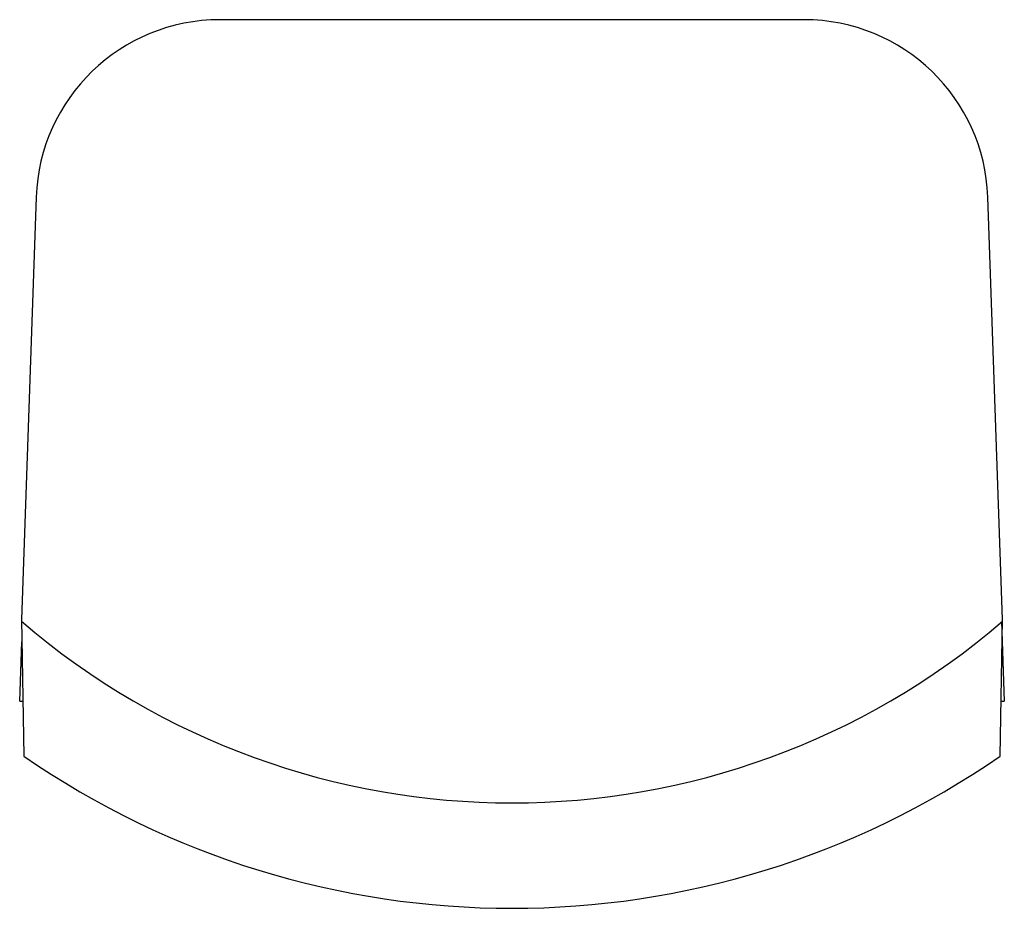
# Paper-space layout '_Oben' of a CAD drawing. Header units: millimetres. Extents: x -40.1 to 40.1, y -72.4 to 0.1.
import ezdxf

# ---------------------------------------------------------------- set-up
doc = ezdxf.new("R2010")
doc.units = ezdxf.units.MM

psp = doc.layouts.new('_Oben')

# ---------------------------------------------------------------- linework, layer by layer
at = {"color": 7, "linetype": 'Continuous', "lineweight": 25}
for p, q in [((23.805, 0.1), (-23.805, 0.1)), ((-38.796, -14.377), (-40, -48.846)), ((40, -48.846), (38.796, -14.377)), ((-40, -48.846), (-39.806, -59.98)), ((39.806, -59.98), (40, -48.846)), ((39.911, -49), (40.138, -55.5)), ((-40.138, -55.5), (-39.969, -50.646)), ((-40.138, -55.5), (-39.884, -55.5)), ((39.884, -55.5), (40.138, -55.5))]:
    psp.add_line(p, q, dxfattribs=at)
for centre, radius, start, end in [((-23.805, -14.9), 15, 90, 178), ((23.805, -14.9), 15, 2, 90), ((0, -2.402), 61.397, 229.34803, 310.65197), ((0, -2.4), 70, 235.34372, 304.65628)]:
    psp.add_arc(centre, radius, start, end, dxfattribs=at)

doc.saveas('drawing.dxf')
